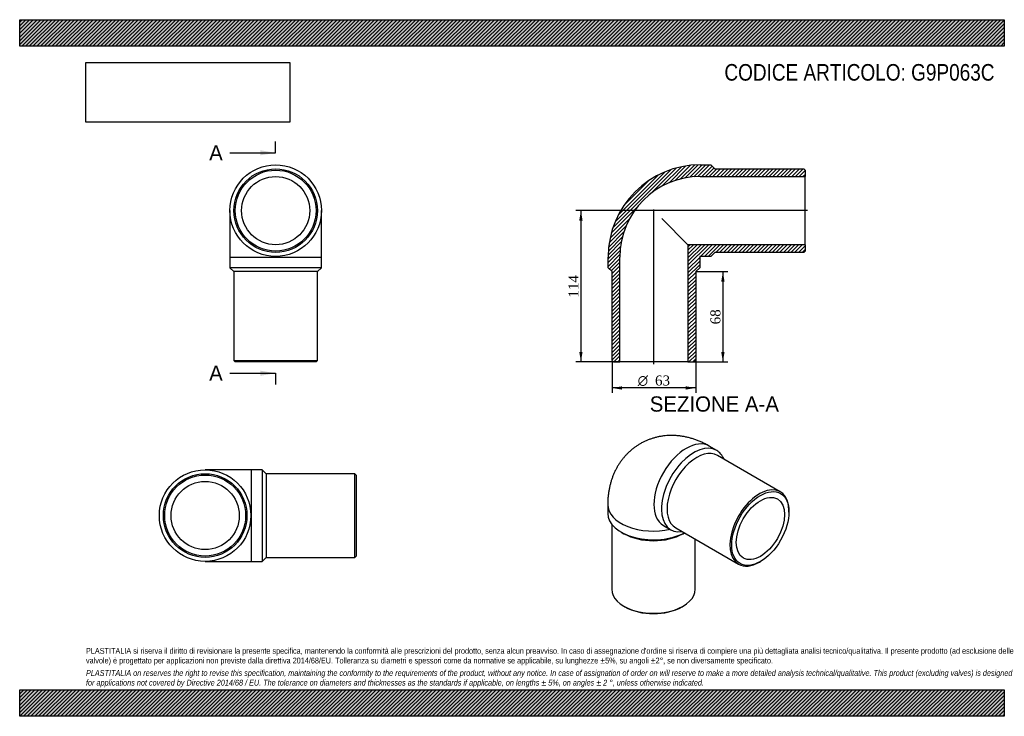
# Model space of a CAD drawing. Header units: millimetres. Extents: x 0 to 742, y 0 to 525.
import ezdxf
from ezdxf.enums import TextEntityAlignment as Align
from ezdxf.lldxf.tags import DXFTag

# ---------------------------------------------------------------- set-up
doc = ezdxf.new("R2010")
doc.units = ezdxf.units.MM
doc.header["$LTSCALE"] = 2.5
for name, color, linetype in [('Default', 7, 'Continuous'), ('DV4_Default', 7, 'Continuous'), ('G9P063C', 7, 'Continuous')]:
    doc.layers.add(name, color=color, linetype=linetype)
doc.styles.add('SEACAD_Solid_Edge_ANSI', font='seans.ttf')
doc.styles.add('SEACAD_Solid_Edge_ANSI1_Symbols', font='semeca1.ttf')
doc.styles.add('SEACAD_Times_New_Roman', font='times.ttf')
tags = doc.linetypes.add('CENTER2', pattern=[28.575, 19.05, -3.175, 3.175, -3.175]).pattern_tags.tags
tags[10:11] = [DXFTag(74, 4), DXFTag(75, 0), DXFTag(340, '0'), DXFTag(46, 0.0), DXFTag(50, 0.0), DXFTag(44, 0.0), DXFTag(45, 0.0)]
tags[8:9] = [DXFTag(74, 4), DXFTag(75, 0), DXFTag(340, '0'), DXFTag(46, 0.0), DXFTag(50, 0.0), DXFTag(44, 0.0), DXFTag(45, 0.0)]
tags[6:7] = [DXFTag(74, 4), DXFTag(75, 0), DXFTag(340, '0'), DXFTag(46, 0.0), DXFTag(50, 0.0), DXFTag(44, 0.0), DXFTag(45, 0.0)]
tags[4:5] = [DXFTag(74, 4), DXFTag(75, 0), DXFTag(340, '0'), DXFTag(46, 0.0), DXFTag(50, 0.0), DXFTag(44, 0.0), DXFTag(45, 0.0)]
doc.dimstyles.new('ANSImm', dxfattribs={"dimtxt": 7.5, "dimasz": 7.5, "dimexe": 3.75, "dimexo": 0, "dimgap": 1.875, "dimtad": 1, "dimdsep": 46, "dimtxsty": 'SEACAD_Times_New_Roman', "dimblk1": '_SE_FILLED', "dimblk2": '_SE_FILLED', "dimsah": 1, "dimcen": 3.75, "dimazin": 0, "dimtfac": 0.85, "dimtdec": 3, "dimtofl": 0, "dimtmove": 0, "dimatfit": 3, "dimfxl": 1, "dimarcsym": 0})
picture_1 = doc.add_image_def('image1.jpg', size_in_pixel=(4302, 1260))

# ---------------------------------------------------------------- blocks, each defined once
blk = doc.blocks.new('SE')
at = {"layer": 'G9P063C', "color": 7, "linetype": 'Continuous'}
for p, q in [((158.52, 381.11), (158.52, 346.11)), ((227.52, 346.11), (227.52, 381.11)), ((158.52, 346.11), (227.52, 346.11)), ((158.52, 346.11), (158.52, 338.11)), ((227.52, 338.11), (227.52, 346.11)), ((227.52, 338.11), (158.52, 338.11)), ((158.52, 338.11), (161.52, 335.11)), ((224.52, 335.11), (161.52, 335.11)), ((161.52, 335.11), (161.52, 268.11)), ((224.52, 335.11), (227.52, 338.11)), ((224.52, 268.11), (224.52, 335.11)), ((161.52, 268.11), (224.52, 268.11)), ((161.52, 268.11), (162.52, 267.11)), ((223.52, 267.11), (224.52, 268.11)), ((223.52, 267.11), (162.52, 267.11))]:
    blk.add_line(p, q, dxfattribs=at)
for radius in [34.5, 31.5, 30.5, 25.7]:
    blk.add_circle((193.02, 381.11), radius, dxfattribs=at)
blk = doc.blocks.new('SE1')
at = {"layer": 'G9P063C', "color": 7, "linetype": 'Continuous'}
for p, q in [((525.59, 200.38), (519.94, 203.65)), ((573.59, 169.21), (526.21, 196.56)), ((443.44, 159.48), (443.44, 152.95)), ((580.11, 153.97), (580.11, 154.79)), ((446.44, 144.83), (446.44, 95.8)), ((485.44, 143.89), (491.09, 140.63)), ((494.71, 142), (542.09, 114.65)), ((453.54, 138.87), (455.66, 137.64)), ((500.21, 137.64), (501.24, 138.23)), ((509.44, 95.8), (509.44, 133.5)), ((557.84, 116.21), (558.55, 116.62)), ((455.66, 82.94), (456.37, 82.53)), ((499.5, 82.53), (500.21, 82.94))]:
    blk.add_line(p, q, dxfattribs=at)
for centre, major_axis, start_param, end_param in [((502.69, 173.77), (-17.25, -29.88), 3.141593, 6.283185), ((508.34, 170.5), (17.25, 29.88), 0, 3.561704), ((510.46, 169.28), (15.75, 27.28), 0, 3.141593), ((508.34, 170.5), (17.25, 29.88), 5.863074, 6.283185), ((557.84, 141.93), (-15.75, -27.28), 2.356194, 6.283185), ((477.94, 159.48), (-34.5, 0), 0.000008, 1.944982), ((477.94, 152.95), (34.5, 0), 3.141593, 5.45291), ((477.94, 150.5), (31.5, 0), 3.926991, 5.497787), ((557.84, 141.93), (-15.75, -27.28), 0, 0.785398), ((477.94, 95.8), (-31.5, 0), 0, 3.141593), ((477.94, 94.98), (30.5, 0), 3.926991, 5.497787)]:
    blk.add_ellipse(centre, major_axis=major_axis, ratio=0.57735, start_param=start_param, end_param=end_param, dxfattribs=at)
for major_axis in [(15.25, 26.41), (12.85, 22.26)]:
    blk.add_ellipse((558.55, 141.52), major_axis=major_axis, ratio=0.57735, dxfattribs=at)
blk.add_open_spline([(519.94, 203.65), (519.34, 203.99), (518.04, 204.72), (515.71, 205.91), (513.1, 207.1), (510.45, 208.17), (507.78, 209.09), (505.11, 209.87), (502.44, 210.51), (499.77, 211.01), (497.12, 211.37), (494.49, 211.58), (491.87, 211.67), (489.29, 211.61), (486.73, 211.42), (484.21, 211.1), (481.73, 210.66), (479.29, 210.08), (476.91, 209.38), (474.57, 208.56), (472.3, 207.63), (470.09, 206.57), (467.94, 205.41), (465.86, 204.14), (463.86, 202.76), (461.94, 201.28), (460.09, 199.71), (458.34, 198.04), (456.67, 196.29), (455.09, 194.45), (453.6, 192.52), (452.2, 190.52), (450.9, 188.44), (449.7, 186.28), (448.6, 184.06), (447.6, 181.77), (446.7, 179.4), (445.91, 176.98), (445.22, 174.49), (444.64, 171.94), (444.17, 169.33), (443.81, 166.66), (443.57, 163.96), (443.45, 161.5), (443.44, 160.11), (443.44, 159.48)], degree=3, knots=[0, 0, 0, 0, 0.017023, 0.0436, 0.070086, 0.096319, 0.122256, 0.147872, 0.173153, 0.1981, 0.222718, 0.247025, 0.271038, 0.294779, 0.318271, 0.341537, 0.364599, 0.387479, 0.410199, 0.432778, 0.455237, 0.477595, 0.49987, 0.522082, 0.544247, 0.56638, 0.588502, 0.610631, 0.632789, 0.654997, 0.677278, 0.699654, 0.722151, 0.744794, 0.767609, 0.790622, 0.813861, 0.837351, 0.861115, 0.885173, 0.909539, 0.93422, 0.959212, 0.984502, 1, 1, 1, 1], dxfattribs=at)
blk = doc.blocks.new('SE2')
at = {"layer": 'G9P063C', "color": 7, "linetype": 'Continuous'}
for p, q in [((174.85, 185.79), (139.85, 185.79)), ((174.85, 116.79), (174.85, 185.79)), ((182.85, 185.79), (174.85, 185.79)), ((182.85, 185.79), (182.85, 116.79)), ((185.85, 182.79), (182.85, 185.79)), ((185.85, 182.79), (185.85, 119.79)), ((252.85, 182.79), (185.85, 182.79)), ((252.85, 119.79), (252.85, 182.79)), ((253.85, 181.79), (252.85, 182.79)), ((253.85, 181.79), (253.85, 120.79)), ((182.85, 116.79), (185.85, 119.79)), ((185.85, 119.79), (252.85, 119.79)), ((252.85, 119.79), (253.85, 120.79)), ((139.85, 116.79), (174.85, 116.79)), ((174.85, 116.79), (182.85, 116.79))]:
    blk.add_line(p, q, dxfattribs=at)
for radius in [34.5, 31.5, 30.5, 25.7]:
    blk.add_circle((139.85, 151.29), radius, dxfattribs=at)
blk = doc.blocks.new('SE4')
at = {"color": 7, "linetype": 'Continuous', "style": 'SEACAD_Solid_Edge_ANSI'}
blk.add_text('A', height=11.5, dxfattribs=at).set_placement((142.88, 430.43), align=Align.TOP_LEFT)
blk = doc.blocks.new('SE5')
at = {"color": 7, "linetype": 'Continuous', "style": 'SEACAD_Solid_Edge_ANSI'}
blk.add_text('A', height=11.5, dxfattribs=at).set_placement((142.88, 264.33), align=Align.TOP_LEFT)
blk = doc.blocks.new('SEANNOT_GROUP')
at = {"linetype": 'Continuous'}
blk.add_hatch(color=7, dxfattribs=at).paths.add_polyline_path([(181.52, 422.77), (193.02, 424.68), (181.52, 426.6)])
at = {"color": 7, "linetype": 'Continuous'}
blk.add_lwpolyline([(158.52, 424.68), (193.02, 424.68)], dxfattribs=at)
blk = doc.blocks.new('SEANNOT_GROUP1')
at = {"linetype": 'Continuous'}
blk.add_hatch(color=7, dxfattribs=at).paths.add_polyline_path([(181.52, 256.66), (193.02, 258.58), (181.52, 260.49)])
at = {"color": 7, "linetype": 'Continuous'}
blk.add_lwpolyline([(158.52, 258.58), (193.02, 258.58)], dxfattribs=at)
blk = doc.blocks.new('SE3')
at = {"layer": 'Default', "color": 7, "linetype": 'CENTER2'}
for p, q in [((193.02, 424.68), (193.02, 433.31)), ((193.02, 258.58), (193.02, 249.95))]:
    blk.add_line(p, q, dxfattribs=at)
at = {"layer": 'Default', "color": 7, "linetype": 'CENTER2', "const_width": 0.0001}
blk.add_lwpolyline([(193.02, 424.68), (193.02, 258.58)], dxfattribs=at)
at = {"layer": 'Default'}
for name in ['SE4', 'SEANNOT_GROUP', 'SE5', 'SEANNOT_GROUP1']:
    blk.add_blockref(name, (0, 0), dxfattribs=at)
blk = doc.blocks.new('SE6')
at = {"layer": 'G9P063C', "linetype": 'Continuous'}
h = blk.add_hatch(dxfattribs=at)
h.set_pattern_fill('LINE', scale=0.62992, angle=45, style=0)
edge = h.paths.add_edge_path()
edge.add_line((591.27, 412.61), (524.27, 412.61))
edge.add_line((524.27, 412.61), (521.27, 415.61))
edge.add_line((521.27, 415.61), (513.27, 415.61))
edge.add_arc((513.27, 346.11), 69.5, 90, 180)
edge.add_line((443.77, 346.11), (443.77, 338.11))
edge.add_line((443.77, 338.11), (446.77, 335.11))
edge.add_line((446.77, 335.11), (446.77, 268.11))
edge.add_line((446.77, 268.11), (447.77, 267.11))
edge.add_line((447.77, 267.11), (452.57, 267.11))
edge.add_line((452.57, 267.11), (452.57, 346.11))
edge.add_arc((513.27, 346.11), 60.7, 90, 180, ccw=False)
edge.add_line((513.27, 406.81), (592.27, 406.81))
edge.add_line((592.27, 406.81), (592.27, 411.61))
edge.add_line((592.27, 411.61), (591.27, 412.61))
h = blk.add_hatch(dxfattribs=at)
h.set_pattern_fill('LINE', scale=0.62992, angle=45, style=0)
edge = h.paths.add_edge_path()
edge.add_line((592.27, 350.61), (592.27, 355.41))
edge.add_line((592.27, 355.41), (503.97, 355.41))
edge.add_line((503.97, 355.41), (503.97, 267.11))
edge.add_line((503.97, 267.11), (508.77, 267.11))
edge.add_line((508.77, 267.11), (509.77, 268.11))
edge.add_line((509.77, 268.11), (509.77, 335.11))
edge.add_line((509.77, 335.11), (512.77, 338.11))
edge.add_line((512.77, 338.11), (512.77, 346.11))
edge.add_arc((513.27, 346.11), 0.5, 90, 180, ccw=False)
edge.add_line((513.27, 346.61), (521.27, 346.61))
edge.add_line((521.27, 346.61), (524.27, 349.61))
edge.add_line((524.27, 349.61), (591.27, 349.61))
edge.add_line((591.27, 349.61), (592.27, 350.61))
at = {"layer": 'DV4_Default', "color": 7, "linetype": 'CENTER2'}
for p, q in [((594.02, 381.11), (477.33, 381.11)), ((478.27, 265.36), (478.27, 381.88))]:
    blk.add_line(p, q, dxfattribs=at)
at = {"layer": 'G9P063C', "color": 7, "linetype": 'Continuous'}
for p, q in [((513.27, 415.61), (521.27, 415.61)), ((521.27, 415.61), (524.27, 412.61)), ((524.27, 412.61), (591.27, 412.61)), ((591.27, 412.61), (592.27, 411.61)), ((592.27, 411.61), (592.27, 406.81)), ((513.27, 406.81), (592.27, 406.81)), ((592.27, 355.41), (592.27, 406.81)), ((484.27, 375.11), (503.97, 355.41)), ((592.27, 355.41), (503.97, 355.41)), ((503.97, 355.41), (503.97, 267.11)), ((524.27, 349.61), (521.27, 346.61)), ((591.27, 349.61), (524.27, 349.61)), ((592.27, 350.61), (591.27, 349.61)), ((592.27, 355.41), (592.27, 350.61)), ((443.77, 338.11), (443.77, 346.11)), ((452.57, 267.11), (452.57, 346.11)), ((512.77, 346.11), (512.77, 338.11)), ((521.27, 346.61), (513.27, 346.61)), ((446.77, 335.11), (443.77, 338.11)), ((446.77, 268.11), (446.77, 335.11)), ((512.77, 338.11), (509.77, 335.11)), ((509.77, 335.11), (509.77, 268.11)), ((447.77, 267.11), (446.77, 268.11)), ((509.77, 268.11), (508.77, 267.11)), ((447.77, 267.11), (452.57, 267.11)), ((503.97, 267.11), (452.57, 267.11)), ((503.97, 267.11), (508.77, 267.11))]:
    blk.add_line(p, q, dxfattribs=at)
for radius in [69.5, 60.7, 0.5]:
    blk.add_arc((513.27, 346.11), radius, 90, 180, dxfattribs=at)
blk = doc.blocks.new('DMBLK205')
at = {"layer": 'Default', "linetype": 'Continuous'}
for points in [[(531.53, 327.61), (530.28, 335.11), (529.03, 327.61)], [(531.53, 274.61), (529.03, 274.61), (530.28, 267.11)]]:
    blk.add_hatch(color=7, dxfattribs=at).paths.add_polyline_path(points)
at = {"layer": 'Default', "color": 7, "linetype": 'Continuous'}
for p, q in [((509.77, 335.11), (534.03, 335.11)), ((530.28, 335.11), (530.28, 267.11)), ((503.97, 267.11), (534.03, 267.11))]:
    blk.add_line(p, q, dxfattribs=at)
at = {"layer": 'Default', "color": 7, "linetype": 'Continuous', "style": 'SEACAD_Times_New_Roman'}
blk.add_text('68', height=7.5, rotation=90, dxfattribs=at).set_placement((520.91, 295.42), align=Align.TOP_LEFT)
blk = doc.blocks.new('_SE_FILLED')
at = {"color": 0}
blk.add_line((0, 0), (-1, 0), dxfattribs=at)
blk.add_solid([(0, 0), (-1, -0.1665), (-1, 0.1665), (0, 0)], dxfattribs=at)
blk = doc.blocks.new('DMBLK206')
at = {"layer": 'Default', "linetype": 'Continuous'}
for points in [[(421.97, 373.61), (424.47, 373.61), (423.22, 381.11)], [(421.97, 274.61), (423.22, 267.11), (424.47, 274.61)]]:
    blk.add_hatch(color=7, dxfattribs=at).paths.add_polyline_path(points)
at = {"layer": 'Default', "color": 7, "linetype": 'Continuous'}
for p, q in [((478.27, 381.11), (419.47, 381.11)), ((423.22, 381.11), (423.22, 267.11)), ((452.57, 267.11), (419.47, 267.11))]:
    blk.add_line(p, q, dxfattribs=at)
at = {"layer": 'Default', "color": 7, "linetype": 'Continuous', "style": 'SEACAD_Times_New_Roman'}
blk.add_text('114', height=7.5, rotation=90, dxfattribs=at).set_placement((413.84, 315.58), align=Align.TOP_LEFT)
blk = doc.blocks.new('GDimGGroup')
at = {"layer": 'Default', "linetype": 'Continuous'}
for points in [[(454.27, 246.21), (454.27, 248.71), (446.77, 247.46)], [(502.27, 246.21), (509.77, 247.46), (502.27, 248.71)]]:
    blk.add_hatch(color=7, dxfattribs=at).paths.add_polyline_path(points)
at = {"layer": 'Default', "color": 7, "linetype": 'Continuous'}
for p, q in [((446.77, 268.11), (446.77, 243.71)), ((509.77, 268.11), (509.77, 243.71)), ((509.77, 247.46), (446.77, 247.46))]:
    blk.add_line(p, q, dxfattribs=at)
for s, style, p in [('O', 'SEACAD_Solid_Edge_ANSI1_Symbols', (466.05, 256.84)), ('63', 'SEACAD_Times_New_Roman', (479.11, 256.84))]:
    blk.add_text(s, height=7.5, dxfattribs=dict(at, style=style)).set_placement(p, align=Align.TOP_LEFT)

msp = doc.modelspace()

# ---------------------------------------------------------------- hatches: boundary and pattern name
at = {"layer": 'Default', "linetype": 'Continuous'}
h = msp.add_hatch(dxfattribs=at)
h.set_pattern_fill('LINE', scale=0.62992, angle=45, style=0)
h.paths.add_polyline_path([(742.5, 505), (742.5, 525), (0, 525), (0, 505)])
for points in [[(742.5, 505), (742.5, 525), (0, 525), (0, 505)], [(742.5, 0), (742.5, 20), (0, 20), (0, 0)]]:
    msp.add_hatch(color=7, dxfattribs=at).paths.add_polyline_path(points)
h = msp.add_hatch(dxfattribs=at)
h.set_pattern_fill('LINE', scale=0.62992, angle=45, style=0)
h.paths.add_polyline_path([(742.5, 0), (742.5, 20), (0, 20), (0, 0)])

# ---------------------------------------------------------------- linework, layer by layer
at = {"layer": 'Default', "color": 7, "linetype": 'Continuous'}
for p, q in [((0, 525), (742.5, 525)), ((0, 505), (0, 525)), ((742.5, 525), (742.5, 505)), ((742.5, 505), (0, 505)), ((0, 20), (742.5, 20)), ((0, 0), (0, 20)), ((742.5, 20), (742.5, 0)), ((742.5, 0), (0, 0))]:
    msp.add_line(p, q, dxfattribs=at)

# ---------------------------------------------------------------- block references
at = {"layer": 'Default'}
for name in ['SE3', 'SE', 'SE6', 'GDimGGroup', 'SE1', 'SE2']:
    msp.add_blockref(name, (0, 0), dxfattribs=at)

# ---------------------------------------------------------------- texts
at = {"layer": 'Default', "color": 7, "linetype": 'Continuous', "style": 'SEACAD_Solid_Edge_ANSI'}
msp.add_text('SEZIONE A-A', height=11.5, dxfattribs=at).set_placement((475.127, 241.111), align=Align.TOP_LEFT)
at = {"layer": 'Default', "attachment_point": 1}
for s, insert, char_height, width in [('{\\fArial Narrow|b0||i0||c0|p34;\\C7;\\H12.5;\\W1.;CODICE ARTICOLO: G9P063C}', (531.42, 491.577), 12.5, 207.57683), ("{\\fArial Narrow|b0||i0||c0|p34;\\C7;\\H4.375;\\W1.;PLASTITALIA si riserva il diritto di revisionare la presente specifica, mantenendo la conformità alle prescrizioni del prodotto, senza alcun preavviso. In caso di assegnazione d'ordine si riserva di compiere una più dettagliata analisi tecnico/qualitativa. Il presente prodotto (ad esclusione delle \\P}{\\fArial Narrow|b0||i0||c0|p34;\\C7;\\H4.375;\\W1.;valvole) è progettato per applicazioni non previste dalla direttiva 2014/68/EU. Tolleranza su diametri e spessori come da normative se applicabile, su lunghezze ±5%, su angoli ±2°, se non diversamente specificato.\\P}{\\fArial Narrow|b0||i0||c0|p34;\\C7;\\H1.25;\\W1.;   \\P}{\\fArial Narrow|b0||i1||c0|p34;\\C7;\\H4.375;\\W1.;PLASTITALIA on reserves the right to revise this specification, maintaining the conformity to the requirements of the product, without any notice. In case of assignation of order on will reserve to make a more detailed analysis technical/qualitative. This product (excluding valves) is designed \\P}{\\fArial Narrow|b0||i1||c0|p34;\\C7;\\H4.375;\\W1.;for applications not covered by Directive 2014/68 / EU. The tolerance on diameters and thicknesses as the standards if applicable, on lengths ± 5%, on angles ± 2 °, unless otherwise indicated.\\P}", (50, 51.506), 4.375, 642.5)]:
    msp.add_mtext(s, dxfattribs=dict(at, insert=insert, char_height=char_height, width=width))

# ---------------------------------------------------------------- dimensions: what is measured, and where the dimension line sits
at = {"layer": 'Default', "color": 7, "linetype": 'Continuous'}
for base, p1, p2, picture, middle in [((412.408, 276.164), (478.266, 381.111), (452.566, 267.111), 'DMBLK206', (423.217, 324.111)), ((530.285, 267.111), (509.766, 335.111), (503.966, 267.111), 'DMBLK205', (530.285, 301.111))]:
    dim = msp.add_linear_dim(base=base, p1=p1, p2=p2, angle=90, text='\\A1;<>', dimstyle='ANSImm', dxfattribs=at)
    dim.commit()
    dim.dimension.update_dxf_attribs({"geometry": picture, "text_midpoint": middle, "dimtype": 160})

# ---------------------------------------------------------------- pictures from other files: only their frames are drawn
image = msp.add_image(picture_1, insert=(50, 447.758), size_in_units=(153.643, 45))
image.dxf.flags = 7

doc.saveas('drawing.dxf')
